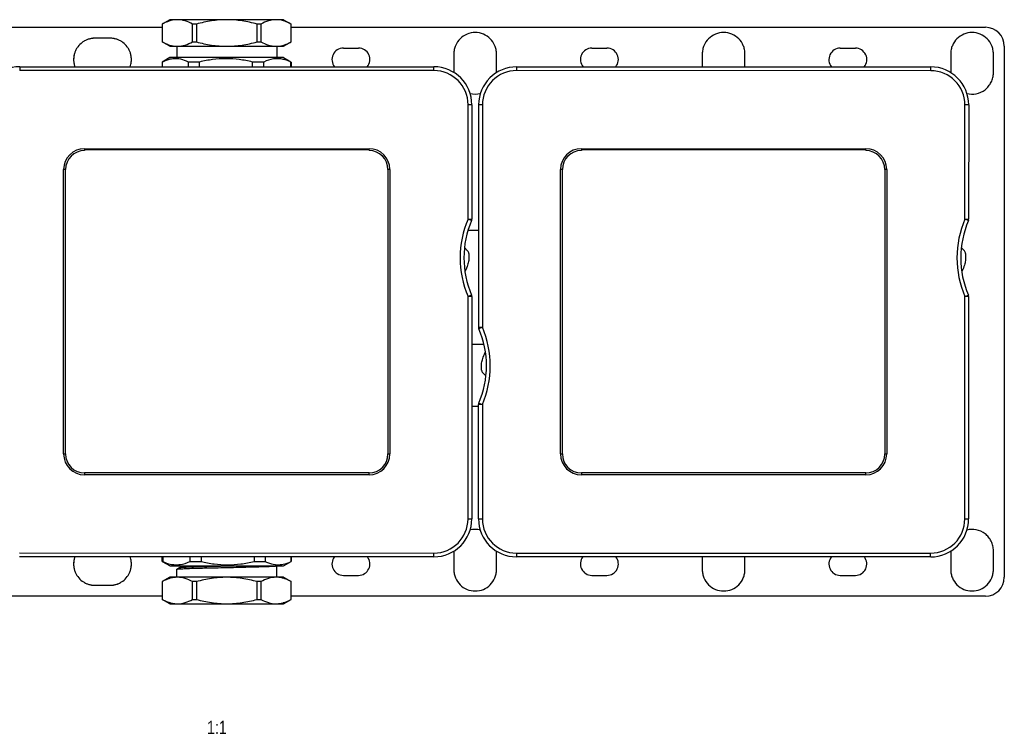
# Model space of a CAD drawing. Header units: millimetres. Extents: x -153 to 753, y 50 to 636.
# Tile 8 of 30: x -3 to 257, y 421 to 609. Entities that reach past the tile are written whole.
import ezdxf

# ---------------------------------------------------------------- set-up
doc = ezdxf.new("R2010")
doc.units = ezdxf.units.MM
doc.header["$LTSCALE"] = 23.1
doc.layers.get('0').update_dxf_attribs({"linetype": 'CONTINUOUS'})
doc.styles.get("Standard").update_dxf_attribs({"font": 'txt', "width": 0.8})

msp = doc.modelspace()

# ---------------------------------------------------------------- linework, layer by layer
at = {"color": 7, "linetype": 'CONTINUOUS'}
for p, q in [((36.78, 609.17), (34.78, 608.01)), ((34.79, 608.01), (34.79, 603.32)), ((66.78, 609.17), (36.78, 609.17)), ((42.79, 603.32), (42.79, 608.01)), ((43.78, 608.01), (42.79, 608.01)), ((43.78, 608.01), (43.78, 603.32)), ((59.78, 603.32), (59.78, 608.01)), ((60.77, 608.01), (59.78, 608.01)), ((60.77, 608.01), (60.77, 603.32)), ((66.78, 609.17), (68.78, 608.01)), ((68.77, 603.32), (68.77, 608.01)), ((-66.02, 607.16), (34.78, 607.16)), ((68.78, 607.16), (251.77, 607.16)), ((21.02, 604.28), (17.02, 604.28)), ((36.78, 602.16), (34.78, 603.32)), ((42.79, 603.32), (43.78, 603.32)), ((59.78, 603.32), (60.77, 603.32)), ((66.78, 602.16), (68.78, 603.32)), ((36.78, 602.16), (66.78, 602.16)), ((38.58, 602.16), (38.58, 599.17)), ((64.98, 602.16), (64.98, 599.17)), ((82.52, 601.66), (86.52, 601.66)), ((111.65, 600.16), (111.65, 595.24)), ((122.89, 595.16), (122.89, 600.16)), ((148.02, 601.66), (152.02, 601.66)), ((177.15, 600.16), (177.15, 596.73)), ((188.39, 596.73), (188.39, 600.16)), ((213.52, 601.66), (217.52, 601.66)), ((242.65, 600.16), (242.65, 595.16)), ((253.89, 595.16), (253.89, 600.16)), ((256.77, 602.16), (256.77, 462.16)), ((36.78, 599.17), (34.78, 598.01)), ((34.78, 598.01), (34.78, 596.75)), ((34.85, 598.01), (34.78, 598.01)), ((34.85, 596.75), (34.85, 598.01)), ((66.78, 599.17), (36.78, 599.17)), ((41.67, 596.75), (41.67, 598.01)), ((44.59, 598.01), (41.67, 598.01)), ((44.59, 596.75), (44.59, 598.01)), ((58.56, 596.75), (58.56, 598.01)), ((61.53, 598.01), (58.56, 598.01)), ((61.53, 596.75), (61.53, 598.01)), ((66.78, 599.17), (68.7, 598.06)), ((68.67, 596.75), (68.67, 598.01)), ((68.78, 598.01), (68.67, 598.01)), ((68.78, 598.01), (68.78, 596.75)), ((-2.81, 596.76), (-2.81, 595.76)), ((-2.81, 596.76), (106.39, 596.75)), ((106.39, 595.75), (-2.81, 595.76)), ((106.39, 595.75), (106.39, 596.75)), ((128.18, 596.74), (128.18, 595.74)), ((128.18, 596.74), (237.38, 596.72)), ((237.38, 595.72), (128.18, 595.74)), ((237.38, 595.72), (237.38, 596.72)), ((115.38, 556.6), (115.39, 586.74)), ((116.39, 586.74), (115.39, 586.74)), ((116.39, 586.74), (116.38, 556.6)), ((119.16, 586.74), (118.16, 586.74)), ((118.16, 586.74), (118.16, 528.09)), ((119.18, 586.74), (119.16, 528.09)), ((246.37, 556.58), (246.38, 586.72)), ((247.38, 586.72), (246.38, 586.72)), ((247.38, 586.72), (247.37, 556.58)), ((14.28, 575.16), (14.28, 574.67)), ((14.28, 575.16), (89.28, 575.16)), ((89.28, 574.86), (14.28, 574.86)), ((89.28, 575.1), (89.28, 575.16)), ((89.28, 574.86), (89.28, 574.66)), ((145.26, 575.16), (220.26, 575.16)), ((145.26, 575.16), (145.26, 574.67)), ((220.26, 574.86), (145.26, 574.86)), ((220.26, 575.1), (220.26, 575.16)), ((220.26, 574.86), (220.26, 574.66)), ((8.78, 494.66), (8.78, 569.66)), ((9.28, 569.66), (8.78, 569.66)), ((9.28, 494.66), (9.28, 569.66)), ((94.28, 569.66), (94.28, 494.66)), ((94.78, 569.66), (94.28, 569.66)), ((94.78, 569.66), (94.78, 494.66)), ((140.26, 569.66), (139.76, 569.66)), ((139.76, 494.66), (139.76, 569.66)), ((140.26, 494.66), (140.26, 569.66)), ((225.76, 569.66), (225.26, 569.66)), ((225.26, 569.66), (225.26, 494.66)), ((225.76, 569.66), (225.76, 494.66)), ((115.38, 556.6), (116.38, 556.6)), ((116.3, 556.21), (115.38, 556.6)), ((246.37, 556.58), (247.37, 556.58)), ((247.29, 556.19), (246.37, 556.58)), ((115.39, 553.69), (118.16, 553.69)), ((114.44, 549.08), (115.29, 548.24)), ((245.46, 549.02), (246.27, 548.22)), ((115.58, 547.53), (115.58, 545.67)), ((246.56, 547.51), (246.56, 545.65)), ((115.38, 536.19), (116.3, 536.58)), ((116.38, 536.19), (115.38, 536.19)), ((115.38, 477.55), (115.38, 536.19)), ((116.38, 536.19), (116.38, 477.55)), ((247.36, 536.17), (246.36, 536.17)), ((246.36, 477.53), (246.37, 536.17)), ((246.37, 536.17), (247.29, 536.56)), ((247.36, 536.17), (247.36, 477.53)), ((118.16, 528.09), (119.16, 528.09)), ((119.16, 528.09), (118.24, 527.7)), ((116.38, 523.63), (119.58, 523.63)), ((118.97, 516.76), (118.97, 518.62)), ((120.07, 515.24), (119.26, 516.05)), ((116.38, 507.24), (118.16, 507.24)), ((119.16, 507.68), (118.16, 507.68)), ((118.16, 477.54), (118.16, 507.68)), ((118.24, 508.07), (119.16, 507.68)), ((119.16, 507.68), (119.16, 477.54)), ((8.78, 494.66), (9.28, 494.66)), ((94.28, 494.66), (94.78, 494.66)), ((139.76, 494.66), (140.26, 494.66)), ((225.26, 494.66), (225.76, 494.66)), ((14.28, 489.66), (14.28, 489.16)), ((89.28, 489.66), (14.28, 489.66)), ((89.28, 489.16), (14.28, 489.16)), ((89.28, 489.16), (89.28, 489.66)), ((220.26, 489.66), (145.26, 489.66)), ((145.26, 489.66), (145.26, 489.16)), ((220.26, 489.16), (145.26, 489.16)), ((220.26, 489.16), (220.26, 489.66)), ((115.38, 477.55), (116.38, 477.55)), ((118.16, 477.54), (119.16, 477.54)), ((246.36, 477.53), (247.36, 477.53)), ((-2.82, 468.56), (106.38, 468.55)), ((106.38, 467.55), (-2.82, 467.56)), ((34.78, 466.32), (34.78, 467.55)), ((34.89, 467.55), (34.89, 466.32)), ((42.03, 467.55), (42.03, 466.32)), ((45, 467.55), (45, 466.32)), ((58.97, 467.55), (58.97, 466.32)), ((61.9, 467.55), (61.9, 466.32)), ((68.72, 467.55), (68.72, 466.32)), ((68.78, 466.32), (68.78, 467.55)), ((106.38, 467.55), (106.38, 468.55)), ((111.65, 469.1), (111.65, 464.16)), ((122.89, 464.16), (122.89, 469.08)), ((128.15, 468.54), (237.35, 468.53)), ((128.15, 468.54), (128.15, 467.54)), ((237.35, 467.53), (128.15, 467.54)), ((177.15, 467.53), (177.15, 464.16)), ((188.39, 464.16), (188.39, 467.53)), ((237.35, 467.53), (237.35, 468.53)), ((242.65, 469.1), (242.65, 464.16)), ((253.89, 464.16), (253.89, 469.16)), ((34.78, 466.32), (34.89, 466.32)), ((36.78, 465.17), (34.86, 466.27)), ((36.78, 465.17), (66.78, 465.17)), ((39.41, 464.72), (38.59, 464.3)), ((41.37, 464.87), (41.39, 464.87)), ((42.03, 466.32), (45, 466.32)), ((58.97, 466.32), (61.9, 466.32)), ((64.98, 462.16), (64.98, 465.19)), ((66.78, 465.17), (68.78, 466.32)), ((68.72, 466.32), (68.78, 466.32)), ((36.78, 462.16), (34.78, 461.01)), ((66.78, 462.16), (36.78, 462.16)), ((38.58, 464.28), (38.59, 464.3)), ((38.58, 462.16), (38.58, 464.28)), ((39.34, 464.38), (39.37, 464.38)), ((66.78, 462.16), (68.78, 461.01)), ((82.52, 462.66), (86.52, 462.66)), ((148.02, 462.66), (152.02, 462.66)), ((213.52, 462.66), (217.52, 462.66)), ((17.02, 460.05), (21.02, 460.05)), ((34.79, 461.01), (34.79, 456.32)), ((43.78, 461.01), (42.79, 461.01)), ((42.79, 456.32), (42.79, 461.01)), ((43.78, 461.01), (43.78, 456.32)), ((60.77, 461.01), (59.78, 461.01)), ((59.78, 456.32), (59.78, 461.01)), ((60.77, 461.01), (60.77, 456.32)), ((68.77, 456.32), (68.77, 461.01)), ((34.78, 457.16), (-66.04, 457.16)), ((251.77, 457.16), (68.78, 457.16)), ((36.78, 455.17), (34.78, 456.32)), ((36.78, 455.17), (66.78, 455.17)), ((42.79, 456.32), (43.78, 456.32)), ((59.78, 456.32), (60.77, 456.32)), ((66.78, 455.17), (68.78, 456.32))]:
    msp.add_line(p, q, dxfattribs=at)
msp.add_lwpolyline([(39.41, 465.14), (39.45, 465.11), (39.53, 464.94), (39.47, 464.76), (39.41, 464.72)], dxfattribs=at)
for centre, radius, start, end in [((251.77, 602.16), 5, 360, 90), ((16.98, 598.7), 5.57, 126.3121, 143.619), ((17.04, 598.63), 5.66, 118.8103, 126.2921), ((17.06, 598.58), 5.71, 114.2748, 118.8214), ((17.02, 598.68), 5.61, 106.0864, 114.2933), ((17.02, 598.69), 5.59, 106.0774, 114.3067), ((16.98, 598.79), 5.49, 101.9759, 106.0389), ((16.97, 598.84), 5.44, 101.9626, 106.0613), ((21.06, 598.79), 5.49, 73.9195, 77.9983), ((21.07, 598.84), 5.44, 73.8979, 78.0126), ((21.02, 598.69), 5.59, 65.6418, 73.8809), ((20.98, 598.58), 5.71, 61.1128, 65.6727), ((21.01, 598.63), 5.66, 53.638, 61.1248), ((21.06, 598.7), 5.57, 36.3121, 53.619), ((16.89, 598.7), 5.49, 163.9195, 167.9983), ((16.85, 598.71), 5.44, 163.8979, 168.0126), ((17, 598.67), 5.59, 155.6418, 163.8809), ((17.1, 598.62), 5.71, 151.1128, 155.6727), ((17.06, 598.65), 5.66, 143.638, 151.1248), ((20.98, 598.65), 5.66, 28.8103, 36.2921), ((20.94, 598.62), 5.71, 24.2748, 28.8214), ((21.03, 598.66), 5.61, 16.0864, 24.2933), ((21.05, 598.67), 5.59, 16.0774, 24.3067), ((21.15, 598.7), 5.49, 11.9759, 16.0389), ((21.19, 598.71), 5.44, 11.9626, 16.0613), ((38.79, 608.62), 6.45, 268.1544, 269.998), ((64.77, 608.62), 6.45, 270.0019, 271.8455), ((82.52, 598.66), 3, 90, 219.7164), ((86.52, 598.66), 3, 320.2614, 90), ((148.02, 598.66), 3, 90, 219.966), ((152.02, 598.66), 3, 320.0042, 90), ((213.52, 598.66), 3, 90, 220.2056), ((217.52, 598.66), 3, 319.7627, 90), ((16.89, 598.63), 5.49, 191.9759, 196.0389), ((16.85, 598.62), 5.44, 191.9626, 196.0613), ((16.95, 598.65), 5.55, 196.0637, 200.0662), ((16.93, 598.64), 5.52, 196.0492, 200.0132), ((20.98, 598.68), 5.66, 339.9935, 346.9488), ((21.06, 598.65), 5.57, 339.9852, 347.0555), ((20.91, 598.68), 5.73, 347.1305, 359.87), ((-2.81, 586.76), 10, 89.9938, 179.9938), ((106.39, 586.75), 10, 359.9938, 89.9938), ((106.39, 586.75), 9, 359.9938, 89.9938), ((128.18, 586.74), 10, 89.9918, 179.9918), ((128.18, 586.74), 9, 89.9918, 179.9918), ((237.38, 586.72), 10, 359.9918, 89.9918), ((237.38, 586.72), 9, 359.9918, 89.9918), ((117.27, 595.16), 5.62, 255.9926, 284.8427), ((14.28, 569.66), 5.5, 90, 180), ((14.28, 569.66), 5, 90, 180), ((89.28, 569.66), 5.5, 360, 90), ((89.28, 569.66), 5, 360, 90), ((145.26, 569.66), 5.5, 90, 180), ((145.26, 569.66), 5, 90, 180), ((220.26, 569.66), 5.5, 360, 90), ((220.26, 569.66), 5, 360, 90), ((139.3, 546.39), 26, 156.8799, 203.1078), ((139.3, 546.39), 25, 156.8799, 203.1078), ((115.38, 556.6), 1, 336.8799, 359.9938), ((270.29, 546.37), 26, 156.8779, 203.1057), ((270.29, 546.37), 25, 156.8779, 203.1057), ((246.37, 556.58), 1, 336.8779, 359.9918), ((114.58, 547.53), 1, 359.9959, 44.9959), ((245.56, 547.51), 1, 359.9959, 44.9959), ((105.96, 546.92), 9.6, 333.7628, 334.4319), ((105.81, 547), 9.78, 334.4312, 334.8363), ((236.78, 546.99), 9.79, 334.3905, 334.928), ((236.62, 547.06), 9.96, 334.9278, 335.3751), ((115.38, 536.19), 1, 359.9938, 23.1078), ((246.37, 536.17), 1, 359.9918, 23.1057), ((119.16, 528.09), 1, 179.9959, 203.1098), ((95.25, 517.89), 25, 336.882, 23.1098), ((95.25, 517.89), 26, 336.882, 23.1098), ((128.9, 517.21), 9.95, 154.9214, 155.364), ((128.75, 517.28), 9.79, 154.3894, 154.9217), ((119.97, 516.76), 1, 179.9918, 224.9918), ((119.16, 507.68), 1, 156.882, 179.9959), ((14.28, 494.66), 5.5, 180, 270), ((14.28, 494.66), 5, 180, 270), ((89.28, 494.66), 5.5, 270, 360), ((89.28, 494.66), 5, 270, 360), ((145.26, 494.66), 5.5, 180, 270), ((145.26, 494.66), 5, 180, 270), ((220.26, 494.66), 5.5, 270, 360), ((220.26, 494.66), 5, 270, 360), ((106.38, 477.55), 10, 269.9959, 359.9959), ((106.38, 477.55), 9, 269.9959, 359.9959), ((128.16, 477.54), 10, 179.9959, 269.9959), ((128.16, 477.54), 9, 179.9959, 269.9959), ((237.36, 477.53), 10, 269.9959, 359.9959), ((237.36, 477.53), 9, 269.9959, 359.9959), ((117.27, 469.17), 5.62, 75.644, 103.9976), ((16.95, 465.68), 5.55, 160.1511, 163.8964), ((16.92, 465.69), 5.52, 160.202, 163.9103), ((21.06, 465.68), 5.57, 12.839, 19.7705), ((20.99, 465.65), 5.66, 12.9427, 19.765), ((82.52, 465.66), 3, 141.0589, 270), ((86.52, 465.66), 3, 270, 38.9262), ((148.02, 465.66), 3, 141.3965, 270), ((152.02, 465.66), 3, 270, 38.5885), ((213.52, 465.66), 3, 141.509, 270), ((217.52, 465.66), 3, 270, 38.476), ((16.89, 465.7), 5.49, 163.9195, 167.9983), ((16.85, 465.71), 5.44, 163.8979, 168.0126), ((20.91, 465.65), 5.73, 0.1275, 12.7625), ((53.65, 706.33), 241.48, 271.774, 272.0235), ((65.31, 471.99), 6.54, 263.5143, 264.086), ((65.31, 471.94), 6.49, 264.1028, 275.9896), ((16.89, 465.63), 5.49, 191.9759, 196.0389), ((16.85, 465.62), 5.44, 191.9626, 196.0613), ((17.01, 465.67), 5.61, 196.0864, 204.2933), ((16.99, 465.66), 5.59, 196.0774, 204.3067), ((17.1, 465.71), 5.71, 204.2748, 208.8214), ((17.06, 465.68), 5.66, 208.8103, 216.2921), ((16.98, 465.63), 5.57, 216.3121, 233.619), ((21.06, 465.63), 5.57, 306.3121, 323.619), ((20.98, 465.68), 5.66, 323.638, 331.1248), ((20.94, 465.71), 5.71, 331.1128, 335.6727), ((21.05, 465.66), 5.59, 335.6418, 343.8809), ((21.15, 465.63), 5.49, 343.9195, 347.9983), ((21.19, 465.62), 5.44, 343.8979, 348.0126), ((38.79, 455.71), 6.45, 90.0019, 91.8455), ((64.77, 455.71), 6.45, 88.1544, 89.998), ((251.77, 462.16), 5, 270, 360), ((17.04, 465.7), 5.66, 233.638, 241.1248), ((17.06, 465.75), 5.71, 241.1128, 245.6727), ((17.02, 465.64), 5.59, 245.6418, 253.8809), ((16.97, 465.49), 5.44, 253.8979, 258.0126), ((16.98, 465.54), 5.49, 253.9195, 257.9983), ((21.07, 465.49), 5.44, 281.9626, 286.0613), ((21.06, 465.54), 5.49, 281.9759, 286.0389), ((21.02, 465.65), 5.61, 286.0864, 294.2933), ((21.02, 465.64), 5.59, 286.0774, 294.3067), ((20.98, 465.75), 5.71, 294.2748, 298.8214), ((21, 465.7), 5.66, 298.8103, 306.2921), ((39.29, 453.49), 8.73, 106.059, 111.0751), ((64.28, 453.49), 8.73, 68.9456, 73.9408)]:
    msp.add_arc(centre, radius, start, end, dxfattribs=at)
for points, knots in [([(36.15, 608.64), (36.03, 608.6), (35.57, 608.41), (35.12, 608.19), (34.79, 608.01)], [0, 0, 0, 0, 0.246022, 1, 1, 1, 1]), ([(38.79, 609.17), (38.35, 609.17), (37.44, 609.07), (36.57, 608.81), (36.15, 608.64)], [0, 0, 0, 0, 0.49323, 1, 1, 1, 1]), ([(42.79, 608.01), (42.16, 608.35), (40.88, 608.93), (39.47, 609.17), (38.79, 609.17)], [0, 0, 0, 0, 0.513281, 1, 1, 1, 1]), ([(51.78, 609.17), (50.43, 609.17), (47.73, 608.95), (45.08, 608.36), (43.78, 608.01)], [0, 0, 0, 0, 0.49994, 1, 1, 1, 1]), ([(59.78, 608.01), (58.48, 608.36), (55.83, 608.95), (53.13, 609.17), (51.78, 609.17)], [0, 0, 0, 0, 0.50006, 1, 1, 1, 1]), ([(64.77, 609.17), (64.09, 609.17), (62.69, 608.93), (61.4, 608.35), (60.77, 608.01)], [0, 0, 0, 0, 0.486719, 1, 1, 1, 1]), ([(67.41, 608.64), (66.99, 608.81), (66.12, 609.07), (65.22, 609.17), (64.77, 609.17)], [0, 0, 0, 0, 0.506756, 1, 1, 1, 1]), ([(68.77, 608.01), (68.66, 608.07), (68.22, 608.3), (67.76, 608.51), (67.41, 608.64)], [0, 0, 0, 0, 0.254111, 1, 1, 1, 1]), ([(122.89, 600.16), (122.89, 600.53), (122.82, 601.27), (122.39, 602.68), (121.35, 604.24), (119.48, 605.49), (117.27, 605.93), (115.06, 605.49), (113.19, 604.24), (112.15, 602.68), (111.72, 601.27), (111.65, 600.53), (111.65, 600.16)], [0, 0, 0, 0, 0.063142, 0.125316, 0.250328, 0.375147, 0.5, 0.624853, 0.749672, 0.874684, 0.936858, 1, 1, 1, 1]), ([(188.39, 600.16), (188.39, 600.53), (188.32, 601.27), (187.89, 602.68), (186.85, 604.24), (184.98, 605.49), (182.77, 605.93), (180.56, 605.49), (178.69, 604.24), (177.65, 602.68), (177.22, 601.27), (177.15, 600.53), (177.15, 600.16)], [0, 0, 0, 0, 0.063142, 0.125316, 0.250328, 0.375147, 0.5, 0.624853, 0.749672, 0.874684, 0.936858, 1, 1, 1, 1]), ([(253.89, 600.16), (253.89, 600.53), (253.82, 601.27), (253.39, 602.68), (252.35, 604.24), (250.48, 605.49), (248.27, 605.93), (246.06, 605.49), (244.19, 604.24), (243.15, 602.68), (242.72, 601.27), (242.65, 600.53), (242.65, 600.16)], [0, 0, 0, 0, 0.063142, 0.125316, 0.250328, 0.375147, 0.5, 0.624853, 0.749672, 0.874684, 0.936858, 1, 1, 1, 1]), ([(17.02, 604.28), (16.92, 604.28), (16.53, 604.27), (16.13, 604.22), (15.85, 604.16)], [0, 0, 0, 0, 0.254636, 1, 1, 1, 1]), ([(22.2, 604.16), (22.1, 604.18), (21.71, 604.25), (21.32, 604.28), (21.02, 604.28)], [0, 0, 0, 0, 0.246627, 1, 1, 1, 1]), ([(34.79, 603.32), (34.9, 603.26), (35.34, 603.03), (35.8, 602.82), (36.15, 602.69)], [0, 0, 0, 0, 0.254111, 1, 1, 1, 1]), ([(36.15, 602.69), (36.35, 602.61), (37.13, 602.34), (37.96, 602.19), (38.58, 602.17)], [0, 0, 0, 0, 0.255903, 1, 1, 1, 1]), ([(38.79, 602.16), (39.47, 602.16), (40.88, 602.4), (42.16, 602.98), (42.79, 603.32)], [0, 0, 0, 0, 0.486719, 1, 1, 1, 1]), ([(43.78, 603.32), (45.08, 602.97), (47.73, 602.38), (50.43, 602.16), (51.78, 602.16)], [0, 0, 0, 0, 0.50006, 1, 1, 1, 1]), ([(51.78, 602.16), (53.13, 602.16), (55.83, 602.38), (58.48, 602.97), (59.78, 603.32)], [0, 0, 0, 0, 0.49994, 1, 1, 1, 1]), ([(60.77, 603.32), (61.4, 602.98), (62.69, 602.4), (64.09, 602.16), (64.77, 602.16)], [0, 0, 0, 0, 0.513281, 1, 1, 1, 1]), ([(64.98, 602.17), (65.18, 602.17), (66.02, 602.24), (66.83, 602.46), (67.42, 602.69)], [0, 0, 0, 0, 0.246072, 1, 1, 1, 1]), ([(67.42, 602.69), (67.53, 602.73), (67.99, 602.92), (68.44, 603.14), (68.77, 603.32)], [0, 0, 0, 0, 0.246022, 1, 1, 1, 1]), ([(11.53, 599.84), (11.51, 599.75), (11.43, 599.36), (11.4, 598.96), (11.4, 598.66)], [0, 0, 0, 0, 0.246627, 1, 1, 1, 1]), ([(26.64, 598.66), (26.64, 598.77), (26.63, 599.16), (26.58, 599.55), (26.52, 599.84)], [0, 0, 0, 0, 0.254636, 1, 1, 1, 1]), ([(11.4, 598.66), (11.4, 598.56), (11.41, 598.17), (11.46, 597.78), (11.53, 597.49)], [0, 0, 0, 0, 0.254636, 1, 1, 1, 1]), ([(26.5, 597.4), (26.57, 597.71), (26.63, 598.13), (26.64, 598.56), (26.64, 598.66)], [0, 0, 0, 0, 0.747291, 1, 1, 1, 1]), ([(37.58, 598.84), (37.35, 598.82), (36.4, 598.67), (35.5, 598.33), (34.85, 598.01)], [0, 0, 0, 0, 0.243672, 1, 1, 1, 1]), ([(41.67, 598.01), (41.02, 598.32), (39.69, 598.83), (38.26, 598.91), (37.58, 598.84)], [0, 0, 0, 0, 0.510842, 1, 1, 1, 1]), ([(58.56, 598.01), (57.41, 598.28), (55.1, 598.72), (51.58, 598.95), (48.05, 598.72), (45.74, 598.28), (44.59, 598.01)], [0, 0, 0, 0, 0.250016, 0.5, 0.749984, 1, 1, 1, 1]), ([(66.68, 598.7), (66.26, 598.79), (65.39, 598.91), (63.62, 598.82), (62.34, 598.39), (61.53, 598.01)], [0, 0, 0, 0, 0.247035, 0.49275, 1, 1, 1, 1]), ([(68.67, 598.01), (68.51, 598.09), (67.87, 598.37), (67.19, 598.59), (66.68, 598.7)], [0, 0, 0, 0, 0.255298, 1, 1, 1, 1]), ([(246.84, 589.73), (247.66, 589.51), (249.43, 589.46), (251.43, 590.38), (252.66, 591.58), (253.36, 592.66), (253.79, 593.88), (253.89, 594.74), (253.89, 595.16)], [0, 0, 0, 0, 0.249183, 0.49836, 0.623738, 0.749432, 0.874068, 1, 1, 1, 1]), ([(115.58, 545.67), (115.49, 545.27), (115.25, 544.31), (114.9, 543.37), (114.66, 542.84)], [0, 0, 0, 0, 0.413123, 1, 1, 1, 1]), ([(246.56, 545.65), (246.47, 545.25), (246.23, 544.32), (245.9, 543.41), (245.67, 542.91)], [0, 0, 0, 0, 0.426516, 1, 1, 1, 1]), ([(118.97, 518.62), (119.06, 519.02), (119.3, 519.95), (119.63, 520.86), (119.86, 521.36)], [0, 0, 0, 0, 0.426335, 1, 1, 1, 1]), ([(253.89, 469.16), (253.89, 469.59), (253.79, 470.45), (253.36, 471.66), (252.66, 472.75), (251.43, 473.95), (249.43, 474.87), (247.67, 474.82), (246.85, 474.6)], [0, 0, 0, 0, 0.125933, 0.250566, 0.376259, 0.501637, 0.750816, 1, 1, 1, 1]), ([(11.53, 466.84), (11.51, 466.75), (11.43, 466.36), (11.4, 465.96), (11.4, 465.66)], [0, 0, 0, 0, 0.246627, 1, 1, 1, 1]), ([(11.4, 465.66), (11.4, 465.56), (11.41, 465.17), (11.46, 464.78), (11.53, 464.49)], [0, 0, 0, 0, 0.254636, 1, 1, 1, 1]), ([(26.64, 465.66), (26.64, 465.77), (26.63, 466.19), (26.57, 466.61), (26.5, 466.92)], [0, 0, 0, 0, 0.25271, 1, 1, 1, 1]), ([(26.51, 464.49), (26.53, 464.58), (26.61, 464.97), (26.64, 465.37), (26.64, 465.66)], [0, 0, 0, 0, 0.246627, 1, 1, 1, 1]), ([(34.89, 466.32), (35.05, 466.24), (35.7, 465.96), (36.37, 465.74), (36.88, 465.63)], [0, 0, 0, 0, 0.255298, 1, 1, 1, 1]), ([(36.88, 465.63), (37.3, 465.54), (38.17, 465.42), (39.94, 465.51), (41.22, 465.94), (42.03, 466.32)], [0, 0, 0, 0, 0.247035, 0.49275, 1, 1, 1, 1]), ([(39.41, 464.72), (39.41, 464.72), (39.45, 464.74), (39.49, 464.74), (39.52, 464.75)], [0, 0, 0, 0, 0.161218, 1, 1, 1, 1]), ([(39.52, 464.75), (39.6, 464.76), (39.82, 464.79), (40.44, 464.83), (40.97, 464.86), (41.37, 464.87)], [0, 0, 0, 0, 0.140052, 0.355107, 1, 1, 1, 1]), ([(41.39, 464.87), (42.86, 464.94), (46.26, 465.03), (49.67, 465.11), (51.6, 465.16)], [0, 0, 0, 0, 0.43092, 1, 1, 1, 1]), ([(41.4, 464.48), (42.91, 464.53), (46.32, 464.62), (49.72, 464.69), (51.61, 464.73)], [0, 0, 0, 0, 0.444001, 1, 1, 1, 1]), ([(45, 466.32), (46.15, 466.05), (48.46, 465.61), (51.99, 465.38), (55.51, 465.61), (57.82, 466.05), (58.97, 466.32)], [0, 0, 0, 0, 0.250016, 0.5, 0.749984, 1, 1, 1, 1]), ([(51.61, 464.73), (52.49, 464.75), (55.66, 464.82), (58.83, 464.89), (61.13, 464.96)], [0, 0, 0, 0, 0.275772, 1, 1, 1, 1]), ([(61.9, 466.32), (62.11, 466.21), (62.97, 465.83), (63.88, 465.57), (64.57, 465.5)], [0, 0, 0, 0, 0.258079, 1, 1, 1, 1]), ([(62.18, 465), (62.67, 465.02), (63.48, 465.05), (64.28, 465.09), (64.6, 465.12)], [0, 0, 0, 0, 0.608571, 1, 1, 1, 1]), ([(65.98, 465.49), (66.21, 465.51), (67.16, 465.66), (68.07, 466), (68.72, 466.32)], [0, 0, 0, 0, 0.243672, 1, 1, 1, 1]), ([(38.58, 462.16), (38.44, 462.16), (37.86, 462.12), (37.29, 462.01), (36.87, 461.89)], [0, 0, 0, 0, 0.247778, 1, 1, 1, 1]), ([(38.59, 464.3), (38.62, 464.31), (38.7, 464.32), (38.85, 464.34), (39.07, 464.36), (39.24, 464.38), (39.34, 464.38)], [0, 0, 0, 0, 0.107372, 0.30989, 0.607835, 1, 1, 1, 1]), ([(42.79, 461.01), (42.16, 461.35), (40.88, 461.93), (39.47, 462.16), (38.79, 462.16)], [0, 0, 0, 0, 0.513281, 1, 1, 1, 1]), ([(39.37, 464.38), (39.5, 464.39), (40.18, 464.43), (40.85, 464.46), (41.4, 464.48)], [0, 0, 0, 0, 0.195273, 1, 1, 1, 1]), ([(51.78, 462.16), (50.43, 462.16), (47.73, 461.95), (45.08, 461.36), (43.78, 461.01)], [0, 0, 0, 0, 0.49994, 1, 1, 1, 1]), ([(59.78, 461.01), (58.48, 461.36), (55.83, 461.95), (53.13, 462.16), (51.78, 462.16)], [0, 0, 0, 0, 0.50006, 1, 1, 1, 1]), ([(64.77, 462.16), (64.09, 462.16), (62.69, 461.93), (61.4, 461.35), (60.77, 461.01)], [0, 0, 0, 0, 0.486719, 1, 1, 1, 1]), ([(66.69, 461.89), (66.55, 461.93), (65.99, 462.07), (65.41, 462.15), (64.98, 462.16)], [0, 0, 0, 0, 0.253324, 1, 1, 1, 1]), ([(111.65, 464.16), (111.65, 463.8), (111.72, 463.06), (112.15, 461.65), (113.19, 460.09), (115.06, 458.84), (117.27, 458.4), (119.48, 458.84), (121.35, 460.09), (122.39, 461.65), (122.82, 463.06), (122.89, 463.8), (122.89, 464.16)], [0, 0, 0, 0, 0.063142, 0.125316, 0.250328, 0.375147, 0.5, 0.624853, 0.749672, 0.874684, 0.936858, 1, 1, 1, 1]), ([(177.15, 464.16), (177.15, 463.8), (177.22, 463.06), (177.65, 461.65), (178.69, 460.09), (180.56, 458.84), (182.77, 458.4), (184.98, 458.84), (186.85, 460.09), (187.89, 461.65), (188.32, 463.06), (188.39, 463.8), (188.39, 464.16)], [0, 0, 0, 0, 0.063142, 0.125316, 0.250328, 0.375147, 0.5, 0.624853, 0.749672, 0.874684, 0.936858, 1, 1, 1, 1]), ([(242.65, 464.16), (242.65, 463.8), (242.72, 463.06), (243.15, 461.65), (244.19, 460.09), (246.06, 458.84), (248.27, 458.4), (250.48, 458.84), (252.35, 460.09), (253.39, 461.65), (253.82, 463.06), (253.89, 463.8), (253.89, 464.16)], [0, 0, 0, 0, 0.063142, 0.125316, 0.250328, 0.375147, 0.5, 0.624853, 0.749672, 0.874684, 0.936858, 1, 1, 1, 1]), ([(15.84, 460.17), (15.94, 460.15), (16.33, 460.08), (16.72, 460.05), (17.02, 460.05)], [0, 0, 0, 0, 0.246627, 1, 1, 1, 1]), ([(21.02, 460.05), (21.12, 460.05), (21.51, 460.06), (21.91, 460.11), (22.2, 460.17)], [0, 0, 0, 0, 0.254636, 1, 1, 1, 1]), ([(36.15, 461.64), (36.03, 461.6), (35.57, 461.41), (35.12, 461.19), (34.79, 461.01)], [0, 0, 0, 0, 0.246022, 1, 1, 1, 1]), ([(68.77, 461.01), (68.66, 461.07), (68.22, 461.3), (67.76, 461.51), (67.41, 461.64)], [0, 0, 0, 0, 0.254111, 1, 1, 1, 1]), ([(34.79, 456.32), (34.9, 456.26), (35.34, 456.03), (35.8, 455.82), (36.15, 455.69)], [0, 0, 0, 0, 0.254111, 1, 1, 1, 1]), ([(36.15, 455.69), (36.57, 455.52), (37.44, 455.26), (38.35, 455.17), (38.79, 455.17)], [0, 0, 0, 0, 0.506756, 1, 1, 1, 1]), ([(38.79, 455.17), (39.47, 455.17), (40.88, 455.4), (42.16, 455.98), (42.79, 456.32)], [0, 0, 0, 0, 0.486719, 1, 1, 1, 1]), ([(43.78, 456.32), (45.08, 455.97), (47.73, 455.38), (50.43, 455.17), (51.78, 455.17)], [0, 0, 0, 0, 0.50006, 1, 1, 1, 1]), ([(51.78, 455.17), (53.13, 455.17), (55.83, 455.38), (58.48, 455.97), (59.78, 456.32)], [0, 0, 0, 0, 0.49994, 1, 1, 1, 1]), ([(60.77, 456.32), (61.4, 455.98), (62.69, 455.4), (64.09, 455.17), (64.77, 455.17)], [0, 0, 0, 0, 0.513281, 1, 1, 1, 1]), ([(64.77, 455.17), (65.22, 455.17), (66.12, 455.26), (66.99, 455.52), (67.42, 455.69)], [0, 0, 0, 0, 0.49323, 1, 1, 1, 1]), ([(67.42, 455.69), (67.53, 455.73), (67.99, 455.92), (68.44, 456.14), (68.77, 456.32)], [0, 0, 0, 0, 0.246022, 1, 1, 1, 1])]:
    msp.add_open_spline(points, degree=3, knots=knots, dxfattribs=at)
for points in [[(17.02, 604.28), (16.63, 604.28), (16.23, 604.24), (15.85, 604.16)], [(22.2, 604.16), (21.81, 604.24), (21.42, 604.28), (21.02, 604.28)], [(11.53, 599.84), (11.44, 599.46), (11.4, 599.06), (11.4, 598.66)], [(26.64, 598.66), (26.64, 599.06), (26.6, 599.45), (26.52, 599.84)], [(11.4, 598.66), (11.4, 598.27), (11.44, 597.88), (11.53, 597.49)], [(11.53, 466.84), (11.44, 466.46), (11.4, 466.06), (11.4, 465.66)], [(11.4, 465.66), (11.4, 465.27), (11.44, 464.88), (11.53, 464.49)], [(26.51, 464.49), (26.6, 464.87), (26.64, 465.27), (26.64, 465.66)], [(15.84, 460.17), (16.23, 460.09), (16.63, 460.05), (17.02, 460.05)], [(21.02, 460.05), (21.41, 460.05), (21.81, 460.09), (22.2, 460.17)]]:
    msp.add_open_spline(points, degree=3, dxfattribs=at)

# ---------------------------------------------------------------- texts
at = {"color": 5, "linetype": 'CONTINUOUS', "insert": (51.77, 424.32), "char_height": 3.5, "width": 7.875, "attachment_point": 3, "line_spacing_factor": 0.9}
msp.add_mtext('1:1', dxfattribs=at)

doc.saveas('drawing.dxf')
